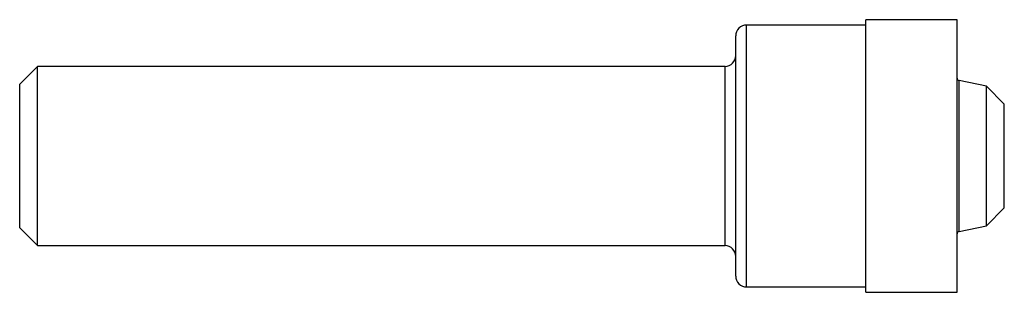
# Model space of a CAD drawing. Header units: inches. Extents: x 0 to 2.75, y -0.38 to 0.38.
import ezdxf

# ---------------------------------------------------------------- set-up
doc = ezdxf.new("R2010")
doc.units = ezdxf.units.IN
doc.header["$MEASUREMENT"] = 0

msp = doc.modelspace()

# ---------------------------------------------------------------- linework, layer by layer
at = {"color": 7, "linetype": 'Continuous', "lineweight": 25}
for p, q in [((2.363, 0.365), (2.03, 0.365)), ((2.03, -0.365), (2.03, 0.365)), ((2.618, 0.38), (2.363, 0.38)), ((2.363, -0.38), (2.363, 0.38)), ((2.618, -0.38), (2.618, 0.38)), ((2, -0.335), (2, 0.335)), ((0.05, 0.25), (0, 0.2)), ((1.97, 0.25), (0.05, 0.25)), ((0.05, -0.25), (0.05, 0.25)), ((1.97, -0.25), (1.97, 0.25)), ((0, -0.2), (0, 0.2)), ((2.7, 0.1943), (2.6235, 0.2106)), ((2.6235, -0.2106), (2.6235, 0.2106)), ((2.75, 0.1443), (2.7, 0.1943)), ((2.7, -0.1943), (2.7, 0.1943)), ((2.75, -0.1443), (2.75, 0.1443)), ((2.7, -0.1943), (2.75, -0.1443)), ((0, -0.2), (0.05, -0.25)), ((2.6235, -0.2106), (2.7, -0.1943)), ((0.05, -0.25), (1.97, -0.25)), ((2.03, -0.365), (2.363, -0.365)), ((2.363, -0.38), (2.618, -0.38))]:
    msp.add_line(p, q, dxfattribs=at)
for centre, radius, start, end in [((2.03, 0.335), 0.03, 90, 180), ((1.97, 0.28), 0.03, 270, 0), ((2.625, 0.2174), 0.007, 180, 258), ((2.625, -0.2174), 0.007, 102, 180), ((1.97, -0.28), 0.03, 0, 90), ((2.03, -0.335), 0.03, 180, 270)]:
    msp.add_arc(centre, radius, start, end, dxfattribs=at)

doc.saveas('drawing.dxf')
